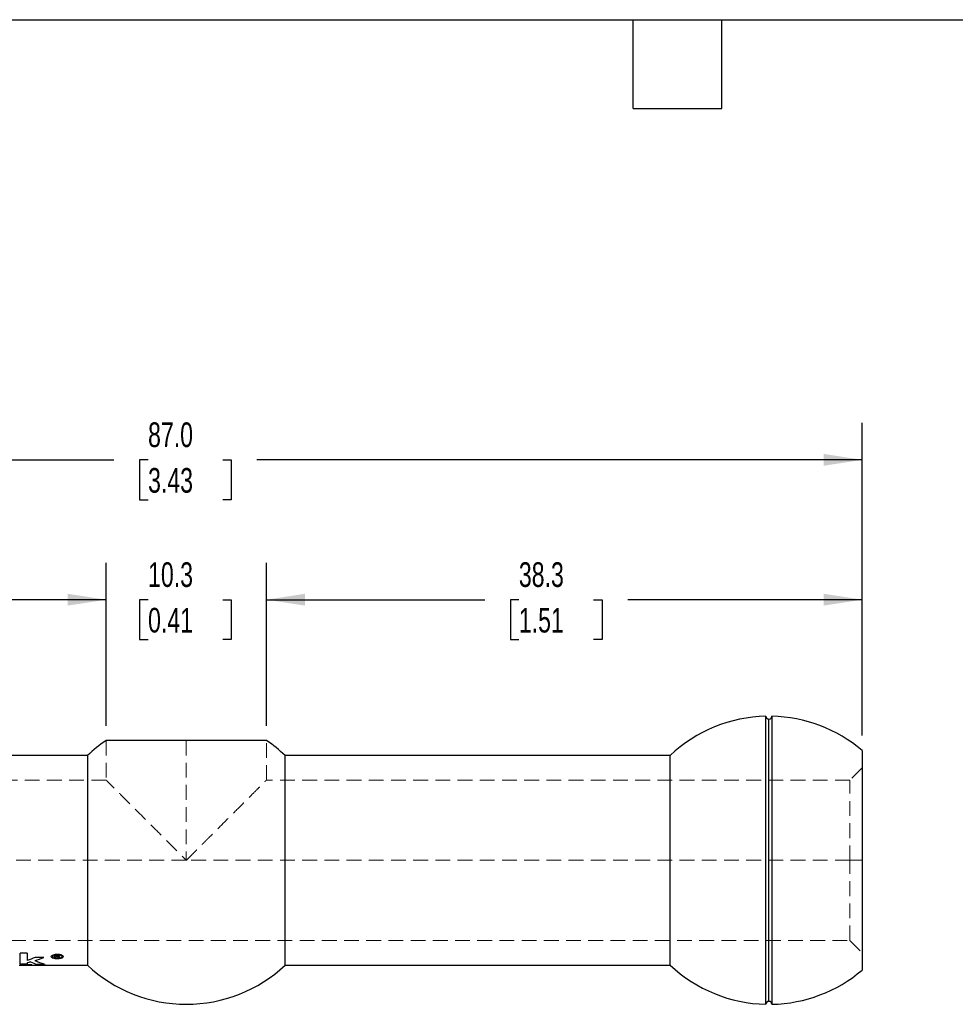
# Model space of a CAD drawing. Header units: millimetres. Extents: x 6 to 273, y 6 to 210.
# Tile 16 of 22: x 83 to 164, y 125 to 210. Entities that reach past the tile are written whole.
import ezdxf

# ---------------------------------------------------------------- set-up
doc = ezdxf.new("R2010")
doc.units = ezdxf.units.MM
doc.linetypes.add('HIDDEN', pattern=[1.905, 1.27, -0.635])
doc.layers.add('DIMENSIONS', color=140, linetype='Continuous', lineweight=25)
doc.layers.add('TEXT', color=140, linetype='Continuous', lineweight=25)
doc.styles.add('SLDTEXTSTYLE0', font='TXT', dxfattribs={"width": 0.7})
doc.dimstyles.new('SLDDIMSTYLE1', dxfattribs={"dimtxt": 2.158008, "dimasz": 3.302, "dimexe": 0, "dimexo": 0.0625, "dimgap": 0.539502, "dimtad": 0, "dimtih": 1, "dimtoh": 1, "dimlfac": 0.75, "dimrnd": 1e-09, "dimzin": 12, "dimdsep": 46, "dimtxsty": 'SLDTEXTSTYLE0', "dimsah": 1, "dimcen": 0.09, "dimadec": 0, "dimazin": 3, "dimtfac": 1, "dimtofl": 0, "dimtmove": 0, "dimatfit": 3, "dimfxl": 0, "dimfrac": 2, "dimtolj": 1, "dimtzin": 12, "dimarcsym": 0})
doc.dimstyles.new('SLDDIMSTYLE4', dxfattribs={"dimtxt": 2.158008, "dimasz": 3.302, "dimexe": 0, "dimexo": 0.0625, "dimgap": 0.539502, "dimtad": 0, "dimtih": 1, "dimtoh": 1, "dimlfac": 0.75, "dimrnd": 1e-09, "dimzin": 12, "dimdsep": 46, "dimtxsty": 'SLDTEXTSTYLE0', "dimsah": 1, "dimcen": 0.09, "dimadec": 0, "dimazin": 3, "dimtfac": 1, "dimtmove": 0, "dimatfit": 0, "dimfxl": 0, "dimfrac": 2, "dimtolj": 1, "dimtzin": 12, "dimarcsym": 0})
doc.dimstyles.new('SLDDIMSTYLE5', dxfattribs={"dimtxt": 2.158008, "dimasz": 3.302, "dimexe": 0, "dimexo": 0.0625, "dimgap": 0.539502, "dimtad": 0, "dimtih": 1, "dimtoh": 1, "dimlfac": 0.75, "dimrnd": 1e-09, "dimzin": 4, "dimdsep": 46, "dimtxsty": 'SLDTEXTSTYLE0', "dimsah": 1, "dimcen": 0.09, "dimadec": 0, "dimazin": 1, "dimtfac": 1, "dimtofl": 0, "dimtmove": 0, "dimatfit": 3, "dimfxl": 0, "dimfrac": 2, "dimtolj": 1, "dimtzin": 12, "dimarcsym": 0})

# ---------------------------------------------------------------- blocks, each defined once
blk = doc.blocks.new('_D_7')
at = {"layer": 'DIMENSIONS'}
for p, q in [((39.538, 148.116), (39.538, 162.956)), ((90.659, 148.963), (90.659, 162.956)), ((39.538, 159.781), (61.682, 159.781)), ((64.607, 159.781), (63.882, 159.781)), ((63.882, 159.781), (63.882, 156.351)), ((71.019, 159.781), (71.744, 159.781)), ((71.744, 159.781), (71.744, 156.351)), ((90.659, 159.781), (73.944, 159.781)), ((63.882, 156.351), (64.607, 156.351)), ((71.744, 156.351), (71.019, 156.351))]:
    blk.add_line(p, q, dxfattribs=at)
for points in [[(39.538, 159.781), (42.84, 159.273), (42.84, 160.289)], [(90.659, 159.781), (87.357, 160.289), (87.357, 159.273)]]:
    blk.add_solid(points, dxfattribs=at)
at = {"layer": 'DIMENSIONS', "char_height": 2.1167, "attachment_point": 1, "style": 'SLDTEXTSTYLE0'}
for s, insert in [('38.3', (64.607, 162.993)), ('1.51', (64.607, 159.08))]:
    blk.add_mtext(s, dxfattribs=dict(at, insert=insert))
blk = doc.blocks.new('_D_8')
at = {"layer": 'DIMENSIONS'}
for p, q in [((104.417, 148.963), (104.417, 162.956)), ((155.538, 148.116), (155.538, 162.956)), ((104.417, 159.781), (123.155, 159.781)), ((126.08, 159.781), (125.355, 159.781)), ((125.355, 159.781), (125.355, 156.351)), ((132.492, 159.781), (133.217, 159.781)), ((133.217, 159.781), (133.217, 156.351)), ((155.538, 159.781), (135.417, 159.781)), ((125.355, 156.351), (126.08, 156.351)), ((133.217, 156.351), (132.492, 156.351))]:
    blk.add_line(p, q, dxfattribs=at)
for points in [[(104.417, 159.781), (107.719, 159.273), (107.719, 160.289)], [(155.538, 159.781), (152.236, 160.289), (152.236, 159.273)]]:
    blk.add_solid(points, dxfattribs=at)
at = {"layer": 'DIMENSIONS', "char_height": 2.1167, "attachment_point": 1, "style": 'SLDTEXTSTYLE0'}
for s, insert in [('38.3', (126.08, 162.993)), ('1.51', (126.08, 159.08))]:
    blk.add_mtext(s, dxfattribs=dict(at, insert=insert))
blk = doc.blocks.new('_D_9')
at = {"layer": 'DIMENSIONS'}
for p, q in [((90.659, 148.963), (90.659, 162.956)), ((104.417, 148.963), (104.417, 162.956)), ((90.659, 159.781), (84.309, 159.781)), ((94.258, 159.781), (93.534, 159.781)), ((93.534, 159.781), (93.534, 156.351)), ((100.671, 159.781), (101.396, 159.781)), ((101.396, 159.781), (101.396, 156.351)), ((104.417, 159.781), (110.767, 159.781)), ((93.534, 156.351), (94.258, 156.351)), ((101.396, 156.351), (100.671, 156.351))]:
    blk.add_line(p, q, dxfattribs=at)
for points in [[(90.659, 159.781), (87.357, 160.289), (87.357, 159.273)], [(104.417, 159.781), (107.719, 159.273), (107.719, 160.289)]]:
    blk.add_solid(points, dxfattribs=at)
at = {"layer": 'DIMENSIONS', "char_height": 2.1167, "attachment_point": 1, "style": 'SLDTEXTSTYLE0'}
for s, insert in [('10.3', (94.258, 162.993)), ('0.41', (94.258, 159.08))]:
    blk.add_mtext(s, dxfattribs=dict(at, insert=insert))
blk = doc.blocks.new('_D_10')
at = {"layer": 'DIMENSIONS'}
for p, q in [((39.538, 148.116), (39.538, 174.956)), ((155.538, 148.116), (155.538, 174.956)), ((39.538, 171.781), (91.334, 171.781)), ((94.258, 171.781), (93.534, 171.781)), ((93.534, 171.781), (93.534, 168.351)), ((100.671, 171.781), (101.396, 171.781)), ((101.396, 171.781), (101.396, 168.351)), ((155.538, 171.781), (103.595, 171.781)), ((93.534, 168.351), (94.258, 168.351)), ((101.396, 168.351), (100.671, 168.351))]:
    blk.add_line(p, q, dxfattribs=at)
for points in [[(39.538, 171.781), (42.84, 171.273), (42.84, 172.289)], [(155.538, 171.781), (152.236, 172.289), (152.236, 171.273)]]:
    blk.add_solid(points, dxfattribs=at)
at = {"layer": 'DIMENSIONS', "char_height": 2.1167, "attachment_point": 1, "style": 'SLDTEXTSTYLE0'}
for s, insert in [('87.0', (94.258, 174.993)), ('3.43', (94.258, 171.08))]:
    blk.add_mtext(s, dxfattribs=dict(at, insert=insert))

msp = doc.modelspace()

# ---------------------------------------------------------------- linework, layer by layer
for p, q in [((147.284, 125.063), (147.284, 149.781)), ((147.792, 149.781), (147.792, 125.063)), ((147.538, 125.315), (147.538, 149.53)), ((97.538, 147.693), (90.659, 147.693)), ((104.417, 147.693), (97.538, 147.693)), ((89.06, 146.418), (56.016, 146.418)), ((89.06, 146.418), (89.06, 128.426)), ((106.016, 128.426), (106.016, 146.418)), ((139.06, 146.418), (106.016, 146.418)), ((139.06, 128.426), (139.06, 146.418)), ((83.894, 129.449), (83.276, 129.449)), ((83.206, 128.426), (83.564, 128.426)), ((83.894, 128.504), (83.276, 128.504)), ((83.564, 128.462), (84.293, 128.462)), ((83.564, 128.426), (83.702, 128.426)), ((84.293, 128.451), (83.702, 128.451)), ((83.702, 128.434), (84.252, 128.434)), ((84.252, 128.43), (83.702, 128.43)), ((83.702, 128.426), (84.623, 128.426)), ((84.144, 128.694), (84.17, 128.694)), ((85.325, 129.085), (84.569, 129.085)), ((84.623, 128.462), (85.117, 128.462)), ((84.623, 128.426), (84.774, 128.426)), ((84.717, 128.504), (85.38, 128.504)), ((84.774, 128.451), (85.092, 128.451)), ((84.774, 128.426), (84.774, 128.451)), ((84.774, 128.426), (85.215, 128.426)), ((85.215, 128.426), (85.387, 128.426)), ((85.308, 128.434), (85.308, 128.43)), ((85.387, 128.426), (89.06, 128.426)), ((86.235, 129.26), (86.55, 129.26)), ((86.331, 129.04), (86.235, 129.04)), ((86.331, 129.22), (86.535, 129.22)), ((86.331, 129.16), (86.331, 129.22)), ((86.468, 129.16), (86.331, 129.16)), ((86.4, 129.127), (86.331, 129.127)), ((86.577, 129.14), (86.55, 129.138)), ((86.564, 129.199), (86.564, 129.19)), ((86.701, 129.04), (86.577, 129.04)), ((106.016, 128.426), (139.06, 128.426))]:
    msp.add_line(p, q)
at = {"color": 7, "linetype": 'HIDDEN', "lineweight": 18}
for p, q in [((147.538, 149.53), (147.538, 125.315)), ((90.659, 147.693), (90.659, 144.301)), ((97.538, 147.693), (97.538, 137.422)), ((104.417, 144.301), (104.417, 147.693)), ((155.538, 145.36), (154.48, 144.301)), ((90.659, 144.301), (40.597, 144.301)), ((154.48, 144.301), (104.417, 144.301)), ((154.48, 137.422), (154.48, 144.301)), ((97.538, 137.422), (40.597, 137.422)), ((154.48, 137.422), (97.538, 137.422)), ((155.538, 137.422), (154.48, 137.422)), ((154.48, 130.543), (154.48, 137.422)), ((40.597, 130.543), (154.48, 130.543)), ((154.48, 130.543), (155.538, 129.485)), ((84.306, 128.429), (83.564, 128.429)), ((83.702, 128.427), (84.306, 128.427)), ((84.774, 128.429), (84.623, 128.429)), ((85.104, 128.429), (84.774, 128.429)), ((84.774, 128.427), (84.774, 128.426)), ((85.092, 128.427), (84.774, 128.427))]:
    msp.add_line(p, q, dxfattribs=at)
for centre, radius, start, end in [((147.538, 137.422), 12.361, 91.17733, 133.30276), ((147.538, 149.784), 0.254, 180.58867, 270), ((147.538, 149.784), 0.254, 270, 359.41133), ((147.538, 137.422), 12.361, 49.67073, 88.82267), ((97.538, 137.422), 12.361, 123.81457, 133.30276), ((97.538, 137.422), 12.361, 46.69724, 56.18543), ((97.538, 137.422), 12.361, 226.69724, 270), ((97.538, 137.422), 12.361, 270, 313.30276), ((147.538, 137.422), 12.361, 226.69724, 268.82267), ((147.538, 137.422), 12.361, 271.17733, 310.32927), ((147.538, 125.061), 0.254, 90, 179.41133), ((147.538, 125.061), 0.254, 0.58867, 90)]:
    msp.add_arc(centre, radius, start, end)
for points, knots in [([(155.538, 146.846), (155.538, 146.844), (155.538, 146.842), (155.538, 146.822), (155.538, 146.791), (155.538, 146.747), (155.538, 146.659), (155.538, 146.493), (155.538, 146.194), (155.538, 145.804), (155.538, 145.157), (155.538, 144.133), (155.538, 142.626), (155.538, 140.937), (155.538, 139.181), (155.538, 137.422), (155.538, 135.663), (155.538, 133.907), (155.538, 132.218), (155.538, 130.711), (155.538, 129.688), (155.538, 129.041), (155.538, 128.651), (155.538, 128.351), (155.538, 128.167), (155.538, 128.063), (155.538, 128.009), (155.538, 128.002), (155.538, 127.999)], [0, 0, 0, 0, 0.01167, 0.023321, 0.034967, 0.046625, 0.058309, 0.089183, 0.120101, 0.152262, 0.184469, 0.250118, 0.315768, 0.380053, 0.441772, 0.500003, 0.558234, 0.619953, 0.684238, 0.749887, 0.815537, 0.847696, 0.879904, 0.910776, 0.941696, 0.961132, 0.980542, 1, 1, 1, 1]), ([(86.715, 129.337), (86.734, 129.332), (86.773, 129.322), (86.823, 129.302), (86.875, 129.277), (86.924, 129.245), (86.971, 129.192), (86.983, 129.124), (86.918, 129.051), (86.782, 128.995), (86.597, 128.964), (86.391, 128.959), (86.195, 128.981), (86.04, 129.029), (85.948, 129.097), (85.933, 129.177), (85.999, 129.258), (86.134, 129.324), (86.289, 129.358), (86.422, 129.369), (86.523, 129.367), (86.623, 129.357), (86.684, 129.344), (86.714, 129.337)], [0, 0, 0, 0, 0.020996, 0.041814, 0.062816, 0.094162, 0.125514, 0.187934, 0.250353, 0.312771, 0.375193, 0.437614, 0.500034, 0.562454, 0.624874, 0.687293, 0.749712, 0.812131, 0.874553, 0.905815, 0.936957, 0.968255, 1, 1, 1, 1]), ([(86.669, 129.303), (86.652, 129.306), (86.619, 129.314), (86.567, 129.321), (86.477, 129.329), (86.347, 129.324), (86.197, 129.292), (86.087, 129.238), (86.034, 129.173), (86.045, 129.108), (86.12, 129.052), (86.247, 129.012), (86.406, 128.994), (86.574, 128.998), (86.724, 129.024), (86.834, 129.07), (86.879, 129.121), (86.882, 129.164), (86.863, 129.207), (86.804, 129.261), (86.714, 129.288), (86.669, 129.302)], [0, 0, 0, 0, 0.021268, 0.042188, 0.063113, 0.125261, 0.187721, 0.250161, 0.312613, 0.375058, 0.437511, 0.499957, 0.56241, 0.624856, 0.68731, 0.749755, 0.812207, 0.843605, 0.874962, 0.937094, 1, 1, 1, 1])]:
    msp.add_open_spline(points, degree=3, knots=knots)
for points, knots in [([(90.871, 144.09), (90.851, 144.109), (90.813, 144.147), (90.766, 144.195), (90.727, 144.234), (90.697, 144.264), (90.675, 144.285), (90.662, 144.298), (90.654, 144.306), (90.695, 144.265), (90.854, 144.106), (91.112, 143.848), (91.555, 143.406), (92.3, 142.658), (93.315, 141.647), (94.444, 140.514), (95.316, 139.645), (95.993, 138.966), (96.432, 138.527), (96.957, 138.003), (97.335, 137.625), (97.538, 137.422)], [0, 0, 0, 0, 0.016953, 0.033762, 0.050447, 0.067026, 0.083521, 0.09995, 0.116335, 0.173849, 0.232537, 0.29043, 0.351372, 0.463687, 0.592527, 0.695087, 0.815383, 0.849754, 0.891981, 0.942063, 1, 1, 1, 1]), ([(97.538, 137.422), (97.643, 137.527), (97.846, 137.73), (98.14, 138.023), (98.413, 138.296), (98.664, 138.547), (98.894, 138.777), (99.103, 138.986), (99.291, 139.175), (99.822, 139.706), (100.633, 140.514), (101.762, 141.647), (102.777, 142.658), (103.521, 143.406), (103.965, 143.848), (104.18, 144.064), (104.302, 144.186), (104.368, 144.252), (104.41, 144.294), (104.415, 144.299), (104.417, 144.301)], [0, 0, 0, 0, 0.033892, 0.065561, 0.095008, 0.122233, 0.147235, 0.170016, 0.190574, 0.208911, 0.345019, 0.46107, 0.606846, 0.733935, 0.802885, 0.868396, 0.90185, 0.934856, 0.967532, 1, 1, 1, 1])]:
    msp.add_open_spline(points, degree=3, knots=knots, dxfattribs=at)
for points in [[(83.276, 128.504), (83.276, 128.641), (83.276, 128.963), (83.276, 129.449)], [(83.894, 129.449), (83.894, 129.194), (83.894, 128.984), (83.894, 128.822)], [(86.669, 129.302), (86.685, 129.314), (86.7, 129.326), (86.715, 129.337)], [(86.669, 129.303), (86.684, 129.314), (86.699, 129.326), (86.714, 129.337)], [(83.564, 128.426), (83.564, 128.426), (83.564, 128.438), (83.564, 128.462)], [(83.702, 128.451), (83.702, 128.443), (83.702, 128.438), (83.702, 128.434)], [(83.702, 128.43), (83.702, 128.427), (83.702, 128.426), (83.702, 128.426)], [(84.569, 129.085), (84.344, 128.987), (84.119, 128.899), (83.894, 128.822)], [(84.144, 128.694), (84.061, 128.671), (83.978, 128.65), (83.894, 128.631)], [(83.894, 128.631), (83.894, 128.579), (83.894, 128.536), (83.894, 128.504)], [(84.17, 128.694), (84.352, 128.612), (84.534, 128.548), (84.717, 128.504)], [(84.252, 128.434), (84.252, 128.432), (84.252, 128.431), (84.252, 128.43)], [(84.293, 128.462), (84.293, 128.458), (84.293, 128.454), (84.293, 128.451)], [(84.558, 128.811), (84.814, 128.889), (85.069, 128.979), (85.325, 129.08)], [(84.558, 128.811), (84.558, 128.808), (84.558, 128.806), (84.558, 128.803)], [(85.38, 128.504), (85.106, 128.566), (84.832, 128.667), (84.558, 128.803)], [(84.623, 128.426), (84.623, 128.426), (84.623, 128.438), (84.623, 128.462)], [(85.092, 128.451), (85.111, 128.45), (85.13, 128.449), (85.149, 128.449)], [(85.117, 128.462), (85.146, 128.461), (85.174, 128.46), (85.202, 128.459)], [(85.149, 128.449), (85.167, 128.448), (85.185, 128.447), (85.202, 128.447)], [(85.202, 128.459), (85.229, 128.458), (85.256, 128.457), (85.283, 128.456)], [(85.202, 128.447), (85.212, 128.446), (85.223, 128.445), (85.233, 128.444)], [(85.227, 128.426), (85.223, 128.426), (85.219, 128.426), (85.215, 128.426)], [(85.258, 128.427), (85.248, 128.426), (85.238, 128.426), (85.227, 128.426)], [(85.233, 128.444), (85.241, 128.443), (85.25, 128.442), (85.258, 128.442)], [(85.258, 128.442), (85.269, 128.441), (85.28, 128.439), (85.291, 128.438)], [(85.291, 128.428), (85.28, 128.427), (85.269, 128.427), (85.258, 128.427)], [(85.283, 128.456), (85.297, 128.455), (85.311, 128.453), (85.325, 128.452)], [(85.291, 128.438), (85.297, 128.437), (85.302, 128.435), (85.308, 128.434)], [(85.308, 128.43), (85.302, 128.429), (85.297, 128.428), (85.291, 128.428)], [(85.325, 129.085), (85.325, 129.083), (85.325, 129.082), (85.325, 129.08)], [(85.325, 128.452), (85.344, 128.451), (85.362, 128.449), (85.38, 128.447)], [(85.38, 128.447), (85.389, 128.446), (85.397, 128.445), (85.405, 128.444)], [(85.409, 128.426), (85.402, 128.426), (85.394, 128.426), (85.387, 128.426)], [(85.405, 128.444), (85.414, 128.442), (85.423, 128.441), (85.432, 128.44)], [(85.448, 128.428), (85.435, 128.427), (85.422, 128.427), (85.409, 128.426)], [(85.432, 128.44), (85.437, 128.439), (85.443, 128.438), (85.448, 128.437)], [(85.448, 128.437), (85.448, 128.432), (85.448, 128.429), (85.448, 128.428)], [(86.235, 129.04), (86.235, 129.108), (86.235, 129.181), (86.235, 129.26)], [(86.331, 129.127), (86.331, 129.097), (86.331, 129.068), (86.331, 129.04)], [(86.44, 129.122), (86.426, 129.124), (86.413, 129.126), (86.4, 129.127)], [(86.523, 129.085), (86.495, 129.097), (86.467, 129.109), (86.44, 129.122)], [(86.502, 129.164), (86.49, 129.163), (86.479, 129.161), (86.468, 129.16)], [(86.538, 129.174), (86.526, 129.171), (86.514, 129.168), (86.502, 129.164)], [(86.577, 129.04), (86.559, 129.055), (86.541, 129.07), (86.523, 129.085)], [(86.535, 129.22), (86.54, 129.217), (86.546, 129.214), (86.551, 129.211)], [(86.564, 129.19), (86.555, 129.185), (86.546, 129.18), (86.538, 129.174)], [(86.55, 129.26), (86.567, 129.256), (86.583, 129.252), (86.6, 129.249)], [(86.55, 129.138), (86.55, 129.137), (86.55, 129.135), (86.55, 129.133)], [(86.55, 129.133), (86.554, 129.131), (86.558, 129.129), (86.563, 129.126)], [(86.551, 129.211), (86.555, 129.207), (86.559, 129.203), (86.564, 129.199)], [(86.563, 129.126), (86.585, 129.114), (86.608, 129.102), (86.63, 129.09)], [(86.63, 129.149), (86.612, 129.146), (86.595, 129.143), (86.577, 129.14)], [(86.6, 129.249), (86.61, 129.245), (86.62, 129.241), (86.63, 129.236)], [(86.63, 129.236), (86.64, 129.231), (86.649, 129.225), (86.659, 129.22)], [(86.659, 129.17), (86.649, 129.163), (86.64, 129.156), (86.63, 129.149)], [(86.63, 129.09), (86.644, 129.081), (86.658, 129.072), (86.672, 129.064)], [(86.659, 129.22), (86.664, 129.215), (86.669, 129.211), (86.674, 129.206)], [(86.674, 129.187), (86.669, 129.181), (86.664, 129.176), (86.659, 129.17)], [(86.672, 129.064), (86.682, 129.056), (86.692, 129.048), (86.701, 129.04)], [(86.674, 129.206), (86.674, 129.2), (86.674, 129.193), (86.674, 129.187)]]:
    msp.add_open_spline(points, degree=3)
for points in [[(83.564, 128.429), (83.564, 128.427), (83.564, 128.426), (83.564, 128.426)], [(83.702, 128.426), (83.702, 128.426), (83.702, 128.426), (83.702, 128.427)], [(84.306, 128.427), (84.306, 128.427), (84.306, 128.428), (84.306, 128.429)], [(84.623, 128.429), (84.623, 128.427), (84.623, 128.426), (84.623, 128.426)], [(85.182, 128.426), (85.152, 128.427), (85.122, 128.427), (85.092, 128.427)], [(85.186, 128.428), (85.159, 128.428), (85.131, 128.429), (85.104, 128.429)], [(85.215, 128.426), (85.204, 128.426), (85.193, 128.426), (85.182, 128.426)], [(85.269, 128.427), (85.241, 128.428), (85.214, 128.428), (85.186, 128.428)], [(85.35, 128.427), (85.323, 128.427), (85.296, 128.427), (85.269, 128.427)], [(85.387, 128.426), (85.374, 128.426), (85.362, 128.426), (85.35, 128.427)]]:
    msp.add_open_spline(points, degree=3, dxfattribs=at)
at = {"layer": 'TEXT'}
for p, q in [((6.35, 209.55), (273.05, 209.55)), ((135.89, 201.93), (135.89, 209.55)), ((143.51, 201.93), (143.51, 209.55)), ((135.89, 201.93), (143.51, 201.93))]:
    msp.add_line(p, q, dxfattribs=at)

# ---------------------------------------------------------------- dimensions: what is measured, and where the dimension line sits
at = {"layer": 'DIMENSIONS'}
for base, p1, p2, dimstyle, picture, middle in [((155.538, 171.781), (39.538, 146.846), (155.538, 146.846), 'SLDDIMSTYLE5', '_D_10', (97.465, 171.781)), ((90.659, 159.781), (39.538, 146.846), (90.659, 147.693), 'SLDDIMSTYLE1', '_D_7', (67.813, 159.781)), ((104.417, 159.781), (90.659, 147.693), (104.417, 147.693), 'SLDDIMSTYLE4', '_D_9', (97.465, 159.781)), ((155.538, 159.781), (104.417, 147.693), (155.538, 146.846), 'SLDDIMSTYLE1', '_D_8', (129.286, 159.781))]:
    dim = msp.add_linear_dim(base=base, p1=p1, p2=p2, dimstyle=dimstyle, dxfattribs=at)
    dim.commit()
    dim.dimension.update_dxf_attribs({"geometry": picture, "text_midpoint": middle, "dimtype": 160})

doc.saveas('drawing.dxf')
